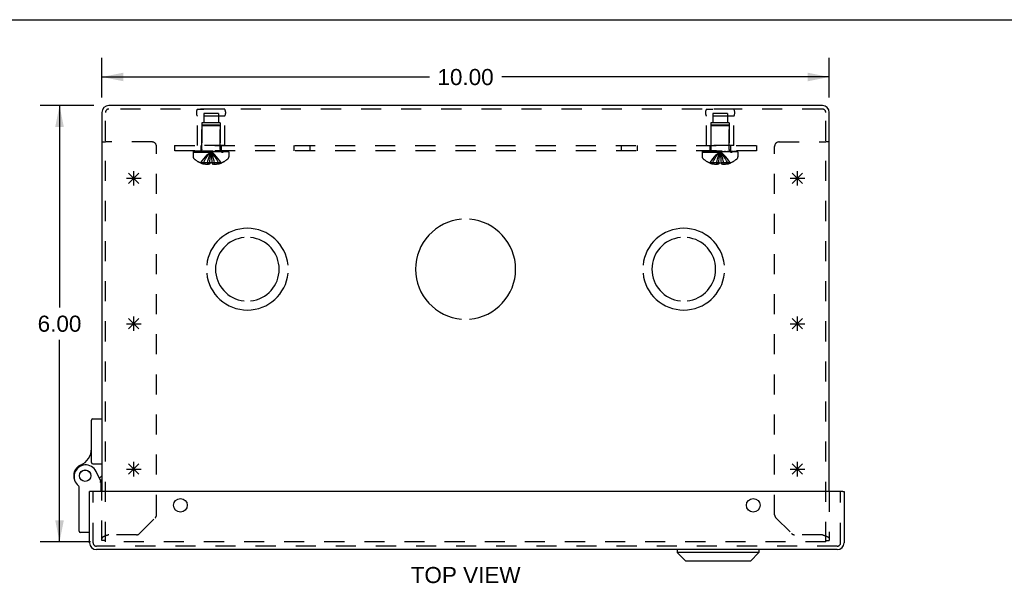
# Model space of a CAD drawing. Header units: inches. Extents: x 0 to 50.1, y 0 to 32.4.
# Tile 13 of 16: x 11.2 to 24.7, y 24.7 to 32.4. Entities that reach past the tile are written whole.
import ezdxf

# ---------------------------------------------------------------- set-up
doc = ezdxf.new("R2010")
doc.units = ezdxf.units.IN
doc.header["$LTSCALE"] = 2.757725
doc.header["$MEASUREMENT"] = 0
doc.linetypes.add('HIDDEN', pattern=[0.2, 0.1, -0.1])
doc.layers.get('0').update_dxf_attribs({"linetype": 'CONTINUOUS'})
for name, color, linetype in [('DEFAULT_2', 8, 'HIDDEN'), ('DIMENSIONS', 7, 'CONTINUOUS'), ('DOOR_ASSEMBLY', 7, 'CONTINUOUS'), ('OPEN', 7, 'CONTINUOUS'), ('SPOTWELDS', 7, 'CONTINUOUS'), ('SUBPANEL', 7, 'CONTINUOUS')]:
    doc.layers.add(name, color=color, linetype=linetype)
doc.styles.get("Standard").update_dxf_attribs({"font": 'arial.ttf'})
doc.dimstyles.new('DIMSTYLE_1', dxfattribs={"dimtxt": 0.221208, "dimasz": 0.294944, "dimexe": 0.09, "dimexo": 0.07, "dimgap": 0.0375, "dimtad": 0, "dimtih": 1, "dimtoh": 1, "dimzin": 4, "dimdsep": 46, "dimtxsty": 'Standard', "dimblk": '_FILLED', "dimblk1": '_FILLED', "dimblk2": '_FILLED', "dimcen": 0.09, "dimadec": 3, "dimazin": 1, "dimtfac": 1, "dimtdec": 3, "dimtofl": 0, "dimtmove": 0, "dimatfit": 3, "dimldrblk": '_FILLED', "dimfxl": 0, "dimtolj": 1, "dimtzin": 4, "dimarcsym": 0})

# ---------------------------------------------------------------- blocks, each defined once
blk = doc.blocks.new('_FILLED')
at = {"color": 0, "linetype": 'ByBlock'}
blk.add_solid([(0, 0), (-1, 0.2), (-1, -0.2)], dxfattribs=at)
blk = doc.blocks.new('*D1')
at = {"layer": 'DIMENSIONS', "color": 2, "linetype": 'Continuous'}
for p, q in [((12.308, 31.375), (12.308, 31.921)), ((22.308, 31.375), (22.308, 31.921)), ((12.308, 31.656), (16.811, 31.656)), ((22.308, 31.656), (17.806, 31.656))]:
    blk.add_line(p, q, dxfattribs=at)
at = {"layer": 'DIMENSIONS', "color": 2, "linetype": 'Continuous', "xscale": 0.2949438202, "yscale": 0.2949438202, "zscale": 0.2949438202, "rotation": 180}
blk.add_blockref('_FILLED', (12.308, 31.656), dxfattribs=at)
at = {"layer": 'DIMENSIONS', "color": 2, "linetype": 'Continuous', "xscale": 0.2949438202, "yscale": 0.2949438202, "zscale": 0.2949438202}
blk.add_blockref('_FILLED', (22.308, 31.656), dxfattribs=at)
at = {"layer": 'DIMENSIONS', "color": 2, "linetype": 'Continuous', "insert": (17.308, 31.766), "char_height": 0.2212, "width": 0.77299, "attachment_point": 2, "line_spacing_factor": 0.9}
blk.add_mtext('10.00', dxfattribs=at)
blk = doc.blocks.new('*D2')
at = {"layer": 'DIMENSIONS', "color": 2, "linetype": 'Continuous'}
for p, q in [((12.197, 31.263), (11.46, 31.263)), ((11.725, 31.263), (11.725, 28.484)), ((11.725, 25.263), (11.725, 28.042)), ((12.15, 25.263), (11.46, 25.263))]:
    blk.add_line(p, q, dxfattribs=at)
at = {"layer": 'DIMENSIONS', "color": 2, "linetype": 'Continuous', "xscale": 0.2949438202, "yscale": 0.2949438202, "zscale": 0.2949438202}
for p, rotation in [((11.725, 31.263), 90), ((11.725, 25.263), 270)]:
    blk.add_blockref('_FILLED', p, dxfattribs=dict(at, rotation=rotation))
at = {"layer": 'DIMENSIONS', "color": 2, "linetype": 'Continuous', "insert": (11.725, 28.374), "char_height": 0.2212, "width": 0.60113, "attachment_point": 2, "line_spacing_factor": 0.9}
blk.add_mtext('6.00', dxfattribs=at)

msp = doc.modelspace()

# ---------------------------------------------------------------- linework, layer by layer
at = {"color": 7, "linetype": 'Continuous'}
for p, q in [((0, 32.444), (50.14, 32.444)), ((12.308, 30.763), (12.356, 30.763)), ((22.308, 30.763), (22.26, 30.763))]:
    msp.add_line(p, q, dxfattribs=at)
at = {"color": 3, "linetype": 'Continuous'}
for p, q in [((12.308, 31.168), (12.308, 25.954)), ((22.214, 31.263), (12.403, 31.263)), ((22.308, 25.954), (22.308, 31.168))]:
    msp.add_line(p, q, dxfattribs=at)
for centre, start, end in [((12.403, 31.168), 90, 180), ((22.214, 31.168), 0, 90)]:
    msp.add_arc(centre, 0.0948, start, end, dxfattribs=at)
at = {"layer": 'DEFAULT_2', "color": 8, "linetype": 'HIDDEN'}
for p, q in [((12.356, 25.263), (12.356, 31.168)), ((22.214, 31.215), (12.403, 31.215)), ((13.62, 31.215), (13.708, 31.215)), ((13.996, 31.215), (13.62, 31.215)), ((13.707, 31.152), (13.707, 31.027)), ((13.91, 31.152), (13.707, 31.152)), ((13.996, 31.215), (13.908, 31.215)), ((13.91, 31.152), (13.91, 31.027)), ((20.62, 31.215), (20.708, 31.215)), ((20.996, 31.215), (20.62, 31.215)), ((20.91, 31.152), (20.707, 31.152)), ((20.707, 31.152), (20.707, 31.027)), ((20.996, 31.215), (20.908, 31.215)), ((20.91, 31.152), (20.91, 31.027)), ((22.26, 25.263), (22.26, 31.168)), ((13.62, 30.715), (13.62, 31.115)), ((13.996, 31.115), (13.62, 31.115)), ((13.683, 31.027), (13.683, 30.715)), ((13.933, 31.027), (13.683, 31.027)), ((13.933, 31.027), (13.933, 30.715)), ((13.996, 30.715), (13.996, 31.115)), ((20.996, 31.115), (20.62, 31.115)), ((20.62, 30.715), (20.62, 31.115)), ((20.933, 31.027), (20.683, 31.027)), ((20.683, 31.027), (20.683, 30.715)), ((20.933, 31.027), (20.933, 30.715)), ((20.996, 30.715), (20.996, 31.115)), ((13.694, 30.995), (13.684, 30.985)), ((13.684, 30.657), (13.684, 30.985)), ((13.932, 30.985), (13.684, 30.985)), ((13.922, 30.995), (13.694, 30.995)), ((13.922, 30.995), (13.932, 30.985)), ((13.932, 30.657), (13.932, 30.985)), ((20.694, 30.995), (20.684, 30.985)), ((20.932, 30.985), (20.684, 30.985)), ((20.684, 30.657), (20.684, 30.985)), ((20.922, 30.995), (20.694, 30.995)), ((20.922, 30.995), (20.932, 30.985)), ((20.932, 30.657), (20.932, 30.985)), ((12.996, 30.763), (12.356, 30.763)), ((21.62, 30.763), (22.26, 30.763)), ((13.058, 25.636), (13.058, 30.701)), ((13.562, 30.62), (13.562, 30.559)), ((13.562, 30.62), (14.054, 30.62)), ((13.563, 30.64), (13.563, 30.625)), ((13.563, 30.64), (14.054, 30.64)), ((14.054, 30.625), (13.563, 30.625)), ((13.571, 30.625), (13.571, 30.64)), ((13.588, 30.64), (13.588, 30.625)), ((13.61, 30.64), (13.61, 30.625)), ((13.615, 30.625), (13.615, 30.64)), ((13.996, 30.715), (13.62, 30.715)), ((13.621, 30.64), (13.621, 30.625)), ((13.641, 30.64), (13.641, 30.625)), ((13.65, 30.64), (13.65, 30.625)), ((13.668, 30.64), (13.668, 30.625)), ((13.692, 30.625), (13.692, 30.64)), ((13.703, 30.64), (13.703, 30.625)), ((13.738, 30.64), (13.738, 30.625)), ((13.742, 30.64), (13.742, 30.625)), ((13.812, 30.61), (13.808, 30.635)), ((13.812, 30.61), (13.808, 30.635)), ((13.875, 30.64), (13.875, 30.625)), ((13.879, 30.625), (13.879, 30.64)), ((13.914, 30.64), (13.914, 30.625)), ((13.925, 30.64), (13.925, 30.625)), ((13.949, 30.64), (13.949, 30.625)), ((13.967, 30.625), (13.967, 30.64)), ((13.976, 30.64), (13.976, 30.625)), ((13.996, 30.64), (13.996, 30.625)), ((14.002, 30.64), (14.002, 30.625)), ((14.007, 30.64), (14.007, 30.625)), ((14.029, 30.625), (14.029, 30.64)), ((14.046, 30.64), (14.046, 30.625)), ((14.054, 30.625), (14.054, 30.64)), ((14.054, 30.62), (14.054, 30.559)), ((20.562, 30.62), (21.054, 30.62)), ((20.562, 30.62), (20.562, 30.559)), ((20.563, 30.64), (21.054, 30.64)), ((20.563, 30.64), (20.563, 30.625)), ((21.054, 30.625), (20.563, 30.625)), ((20.571, 30.625), (20.571, 30.64)), ((20.588, 30.64), (20.588, 30.625)), ((20.61, 30.64), (20.61, 30.625)), ((20.615, 30.625), (20.615, 30.64)), ((20.996, 30.715), (20.62, 30.715)), ((20.621, 30.64), (20.621, 30.625)), ((20.641, 30.64), (20.641, 30.625)), ((20.65, 30.64), (20.65, 30.625)), ((20.668, 30.64), (20.668, 30.625)), ((20.692, 30.625), (20.692, 30.64)), ((20.703, 30.64), (20.703, 30.625)), ((20.738, 30.64), (20.738, 30.625)), ((20.742, 30.64), (20.742, 30.625)), ((20.812, 30.61), (20.808, 30.635)), ((20.812, 30.61), (20.808, 30.635)), ((20.875, 30.64), (20.875, 30.625)), ((20.879, 30.625), (20.879, 30.64)), ((20.914, 30.64), (20.914, 30.625)), ((20.925, 30.64), (20.925, 30.625)), ((20.949, 30.64), (20.949, 30.625)), ((20.967, 30.625), (20.967, 30.64)), ((20.976, 30.64), (20.976, 30.625)), ((20.996, 30.64), (20.996, 30.625)), ((21.002, 30.64), (21.002, 30.625)), ((21.007, 30.64), (21.007, 30.625)), ((21.029, 30.625), (21.029, 30.64)), ((21.046, 30.64), (21.046, 30.625)), ((21.054, 30.625), (21.054, 30.64)), ((21.054, 30.62), (21.054, 30.559)), ((21.558, 25.636), (21.558, 30.701)), ((13.668, 30.474), (13.668, 30.474)), ((13.668, 30.474), (13.669, 30.474)), ((13.79, 30.474), (13.669, 30.474)), ((13.704, 30.474), (13.704, 30.461)), ((13.759, 30.474), (13.759, 30.452)), ((13.79, 30.474), (13.793, 30.503)), ((13.79, 30.474), (13.79, 30.461)), ((13.79, 30.474), (13.791, 30.474)), ((13.793, 30.503), (13.796, 30.531)), ((13.826, 30.474), (13.826, 30.461)), ((13.826, 30.474), (13.826, 30.474)), ((13.948, 30.474), (13.826, 30.474)), ((13.858, 30.474), (13.858, 30.452)), ((13.913, 30.474), (13.913, 30.461)), ((13.949, 30.474), (13.948, 30.474)), ((13.949, 30.474), (13.949, 30.474)), ((20.668, 30.474), (20.668, 30.474)), ((20.669, 30.474), (20.668, 30.474)), ((20.79, 30.474), (20.669, 30.474)), ((20.704, 30.474), (20.704, 30.461)), ((20.759, 30.474), (20.759, 30.452)), ((20.79, 30.474), (20.793, 30.503)), ((20.79, 30.474), (20.79, 30.461)), ((20.79, 30.474), (20.791, 30.474)), ((20.793, 30.503), (20.796, 30.531)), ((20.826, 30.474), (20.82, 30.474)), ((20.948, 30.474), (20.826, 30.474)), ((20.826, 30.474), (20.826, 30.461)), ((20.826, 30.474), (20.826, 30.474)), ((20.858, 30.474), (20.858, 30.452)), ((20.913, 30.474), (20.913, 30.461)), ((20.949, 30.474), (20.948, 30.474)), ((20.949, 30.474), (20.949, 30.474)), ((12.308, 25.281), (12.308, 25.954)), ((22.308, 25.954), (22.308, 25.281)), ((12.826, 25.379), (13.041, 25.594)), ((21.576, 25.594), (21.791, 25.379)), ((12.356, 25.345), (12.354, 25.344)), ((12.375, 25.352), (12.371, 25.35)), ((12.379, 25.353), (12.375, 25.352)), ((12.383, 25.354), (12.379, 25.353)), ((12.387, 25.356), (12.383, 25.354)), ((12.393, 25.358), (12.387, 25.356)), ((12.403, 25.361), (12.393, 25.358)), ((12.784, 25.361), (12.403, 25.361)), ((22.214, 25.361), (21.833, 25.361)), ((22.214, 25.361), (22.222, 25.359)), ((22.222, 25.359), (22.226, 25.357)), ((22.226, 25.357), (22.23, 25.356)), ((22.23, 25.356), (22.234, 25.354)), ((22.234, 25.354), (22.238, 25.353)), ((22.238, 25.353), (22.242, 25.352)), ((22.304, 25.321), (22.305, 25.32)), ((12.356, 25.281), (12.308, 25.281)), ((22.26, 25.263), (12.356, 25.263)), ((22.26, 25.281), (22.308, 25.281)), ((22.307, 25.317), (22.307, 25.316)), ((22.307, 25.316), (22.308, 25.315))]:
    msp.add_line(p, q, dxfattribs=at)
for points in [[(13.668, 30.474), (13.688, 30.503), (13.709, 30.531), (13.732, 30.558), (13.756, 30.585), (13.781, 30.61), (13.808, 30.635)], [(13.704, 30.474), (13.719, 30.503), (13.734, 30.531), (13.751, 30.558), (13.769, 30.585), (13.788, 30.61), (13.808, 30.635)], [(13.759, 30.474), (13.766, 30.503), (13.773, 30.531), (13.781, 30.558), (13.79, 30.585), (13.799, 30.61), (13.808, 30.635)], [(13.796, 30.531), (13.799, 30.558), (13.802, 30.585), (13.805, 30.61), (13.808, 30.635)], [(13.799, 30.558), (13.802, 30.585), (13.805, 30.61), (13.808, 30.635)], [(13.858, 30.474), (13.851, 30.503), (13.844, 30.531), (13.836, 30.558), (13.827, 30.585), (13.818, 30.61), (13.808, 30.635)], [(13.913, 30.474), (13.898, 30.503), (13.883, 30.531), (13.866, 30.558), (13.848, 30.585), (13.829, 30.61), (13.808, 30.635)], [(13.949, 30.474), (13.929, 30.503), (13.908, 30.531), (13.885, 30.558), (13.861, 30.585), (13.836, 30.61), (13.808, 30.635)], [(13.826, 30.474), (13.824, 30.503), (13.821, 30.531), (13.818, 30.558), (13.815, 30.585), (13.812, 30.61)], [(20.668, 30.474), (20.688, 30.503), (20.709, 30.531), (20.732, 30.558), (20.756, 30.585), (20.781, 30.61), (20.808, 30.635)], [(20.704, 30.474), (20.719, 30.503), (20.734, 30.531), (20.751, 30.558), (20.769, 30.585), (20.788, 30.61), (20.808, 30.635)], [(20.759, 30.474), (20.766, 30.503), (20.773, 30.531), (20.781, 30.558), (20.79, 30.585), (20.799, 30.61), (20.808, 30.635)], [(20.796, 30.531), (20.799, 30.558), (20.802, 30.585), (20.805, 30.61), (20.808, 30.635)], [(20.799, 30.558), (20.802, 30.585), (20.805, 30.61), (20.808, 30.635)], [(20.858, 30.474), (20.851, 30.503), (20.844, 30.531), (20.836, 30.558), (20.827, 30.585), (20.818, 30.61), (20.808, 30.635)], [(20.949, 30.474), (20.929, 30.503), (20.908, 30.531), (20.885, 30.558), (20.861, 30.585), (20.836, 30.61), (20.808, 30.635)], [(20.913, 30.474), (20.898, 30.503), (20.883, 30.531), (20.866, 30.558), (20.848, 30.585), (20.829, 30.61), (20.808, 30.635)], [(20.826, 30.474), (20.824, 30.503), (20.821, 30.531), (20.818, 30.558), (20.815, 30.585), (20.812, 30.61)], [(13.826, 30.474), (13.82, 30.474), (13.814, 30.474), (13.808, 30.474), (13.802, 30.474), (13.797, 30.474), (13.791, 30.474)], [(13.826, 30.474), (13.824, 30.503), (13.821, 30.531), (13.818, 30.558), (13.815, 30.585)], [(20.802, 30.474), (20.797, 30.474), (20.791, 30.474)], [(20.802, 30.474), (20.808, 30.474), (20.814, 30.474), (20.82, 30.474)], [(20.826, 30.474), (20.824, 30.503), (20.821, 30.531), (20.818, 30.558), (20.815, 30.585)], [(13.759, 30.452), (13.754, 30.452), (13.749, 30.453), (13.743, 30.453), (13.738, 30.454), (13.733, 30.455), (13.727, 30.456), (13.722, 30.457), (13.716, 30.458), (13.71, 30.459), (13.704, 30.461)], [(13.79, 30.461), (13.786, 30.459), (13.782, 30.458), (13.778, 30.456), (13.774, 30.455), (13.771, 30.454), (13.767, 30.453), (13.763, 30.452), (13.759, 30.452)], [(13.826, 30.461), (13.831, 30.459), (13.835, 30.458)], [(13.858, 30.452), (13.854, 30.452), (13.85, 30.453), (13.846, 30.454), (13.842, 30.455), (13.839, 30.456), (13.835, 30.458)], [(13.913, 30.461), (13.907, 30.459), (13.901, 30.458), (13.895, 30.457), (13.89, 30.456), (13.884, 30.455), (13.879, 30.454), (13.874, 30.453), (13.868, 30.453), (13.863, 30.452), (13.858, 30.452)], [(20.759, 30.452), (20.754, 30.452), (20.749, 30.453), (20.743, 30.453), (20.738, 30.454), (20.733, 30.455), (20.727, 30.456), (20.722, 30.457), (20.716, 30.458), (20.71, 30.459), (20.704, 30.461)], [(20.79, 30.461), (20.786, 30.459), (20.782, 30.458), (20.778, 30.456), (20.774, 30.455), (20.771, 30.454), (20.767, 30.453), (20.763, 30.452), (20.759, 30.452)], [(20.858, 30.452), (20.854, 30.452), (20.85, 30.453), (20.846, 30.454), (20.842, 30.455), (20.839, 30.456), (20.835, 30.458), (20.831, 30.459), (20.826, 30.461)], [(20.913, 30.461), (20.907, 30.459), (20.901, 30.458), (20.895, 30.457), (20.89, 30.456), (20.884, 30.455), (20.879, 30.454), (20.874, 30.453), (20.868, 30.453), (20.863, 30.452), (20.858, 30.452)], [(12.354, 25.344), (12.352, 25.343), (12.351, 25.342), (12.349, 25.342), (12.347, 25.341), (12.346, 25.34), (12.344, 25.34), (12.342, 25.339), (12.341, 25.338), (12.339, 25.338), (12.338, 25.337), (12.336, 25.336), (12.335, 25.335), (12.333, 25.335), (12.332, 25.334), (12.331, 25.333), (12.329, 25.333), (12.328, 25.332), (12.327, 25.331), (12.326, 25.331), (12.324, 25.33), (12.323, 25.329), (12.322, 25.328), (12.321, 25.328), (12.32, 25.327), (12.319, 25.326), (12.318, 25.326), (12.317, 25.325), (12.317, 25.324), (12.316, 25.324), (12.315, 25.323), (12.314, 25.322), (12.314, 25.321), (12.313, 25.321), (12.312, 25.32), (12.312, 25.319), (12.311, 25.319), (12.311, 25.318), (12.31, 25.317), (12.31, 25.317), (12.31, 25.316), (12.309, 25.315), (12.309, 25.314), (12.309, 25.314), (12.309, 25.313), (12.309, 25.312), (12.309, 25.312), (12.308, 25.311)], [(12.371, 25.35), (12.369, 25.349), (12.367, 25.349), (12.365, 25.348), (12.363, 25.347), (12.361, 25.347), (12.36, 25.346), (12.358, 25.345), (12.356, 25.345)], [(22.242, 25.352), (22.246, 25.35), (22.248, 25.349), (22.25, 25.349), (22.252, 25.348), (22.254, 25.347), (22.256, 25.347), (22.257, 25.346), (22.259, 25.345), (22.261, 25.345), (22.263, 25.344), (22.265, 25.343)], [(22.265, 25.343), (22.266, 25.342), (22.268, 25.342), (22.27, 25.341), (22.271, 25.34), (22.273, 25.34), (22.275, 25.339), (22.276, 25.338), (22.278, 25.338), (22.279, 25.337), (22.281, 25.336), (22.282, 25.335), (22.284, 25.335), (22.285, 25.334), (22.286, 25.333), (22.288, 25.333), (22.289, 25.332), (22.29, 25.331), (22.291, 25.331), (22.293, 25.33), (22.294, 25.329), (22.295, 25.328), (22.296, 25.328), (22.297, 25.327), (22.298, 25.326), (22.299, 25.326), (22.3, 25.325)], [(22.3, 25.325), (22.3, 25.324), (22.301, 25.324)], [(22.301, 25.324), (22.302, 25.323), (22.303, 25.322)], [(22.303, 25.322), (22.303, 25.321), (22.304, 25.321)], [(22.305, 25.32), (22.305, 25.319), (22.306, 25.319), (22.306, 25.318)], [(22.306, 25.318), (22.307, 25.317), (22.307, 25.317)], [(22.308, 25.315), (22.308, 25.314), (22.308, 25.314), (22.308, 25.313), (22.308, 25.312), (22.308, 25.312), (22.308, 25.311)]]:
    msp.add_lwpolyline(points, dxfattribs=at)
for centre, radius, start, end in [((12.403, 31.168), 0.0468, 90, 180), ((13.707, 31.165), 0.1, 150.0508, 209.9492), ((13.91, 31.165), 0.1, 330.0508, 29.9492), ((20.707, 31.165), 0.1, 150.0508, 209.9492), ((20.91, 31.165), 0.1, 330.0508, 29.9492), ((22.214, 31.168), 0.0468, 0, 90), ((12.996, 30.701), 0.062, 0, 90), ((21.62, 30.701), 0.062, 90, 180), ((13.647, 30.657), 0.0372, 270, 300.0497), ((13.647, 30.657), 0.0372, 332.4601, 360), ((13.97, 30.657), 0.0372, 180, 207.5399), ((13.97, 30.657), 0.0372, 239.9503, 270), ((20.647, 30.657), 0.0372, 270, 300.0497), ((20.647, 30.657), 0.0372, 332.4601, 360), ((20.97, 30.657), 0.0372, 180, 207.5399), ((20.97, 30.657), 0.0372, 239.9503, 270), ((13.597, 30.559), 0.035, 180, 229.0666), ((13.808, 30.802), 0.357, 229.0666, 246.8273), ((13.808, 30.802), 0.357, 246.9983, 252.9593), ((13.808, 30.802), 0.357, 287.0407, 293.0017), ((13.808, 30.802), 0.357, 293.1727, 310.9334), ((14.019, 30.559), 0.035, 310.9334, 360), ((20.597, 30.559), 0.035, 180, 229.0666), ((20.808, 30.802), 0.357, 229.0666, 246.8273), ((20.808, 30.802), 0.357, 246.9983, 252.9593), ((20.808, 30.802), 0.357, 287.0407, 293.0017), ((20.808, 30.802), 0.357, 293.1727, 310.9334), ((21.019, 30.559), 0.035, 310.9334, 360), ((12.998, 25.636), 0.06, 315, 360), ((21.618, 25.636), 0.06, 180, 225), ((12.784, 25.421), 0.06, 270, 315), ((21.833, 25.421), 0.06, 225, 270)]:
    msp.add_arc(centre, radius, start, end, dxfattribs=at)
at = {"layer": 'DOOR_ASSEMBLY', "color": 7, "linetype": 'Continuous'}
for p, q in [((12.184, 26.957), (12.308, 26.957)), ((12.164, 26.356), (12.164, 26.937)), ((12.184, 26.336), (12.308, 26.336)), ((12.298, 26.09), (12.229, 26.232)), ((12.308, 26.173), (12.274, 26.141)), ((11.994, 25.41), (11.994, 26.02)), ((12.284, 26.118), (12.308, 26.118)), ((12.298, 25.954), (12.298, 26.09)), ((12.153, 25.954), (12.138, 25.954)), ((22.498, 25.954), (22.513, 25.954)), ((12.138, 25.39), (12.014, 25.39)), ((20.218, 25.156), (20.218, 25.118)), ((21.343, 25.118), (20.218, 25.118)), ((20.336, 25), (20.218, 25.118)), ((21.225, 25), (21.343, 25.118)), ((21.343, 25.156), (21.343, 25.118)), ((21.225, 25), (20.336, 25))]:
    msp.add_line(p, q, dxfattribs=at)
at = {"layer": 'DOOR_ASSEMBLY', "color": 3, "linetype": 'Continuous'}
for p, q in [((12.138, 25.251), (12.138, 25.954)), ((22.498, 25.954), (12.153, 25.954)), ((22.513, 25.954), (22.513, 25.251)), ((22.419, 25.156), (12.233, 25.156))]:
    msp.add_line(p, q, dxfattribs=at)
at = {"layer": 'DOOR_ASSEMBLY', "color": 8, "linetype": 'HIDDEN'}
for p, q in [((12.186, 25.251), (12.186, 25.954)), ((22.465, 25.251), (22.465, 25.954)), ((22.419, 25.204), (12.233, 25.204))]:
    msp.add_line(p, q, dxfattribs=at)
at = {"layer": 'DOOR_ASSEMBLY', "color": 7, "linetype": 'Continuous'}
for points in [[(12.285, 26.087), (12.282, 26.086), (12.278, 26.085)], [(12.298, 26.09), (12.298, 26.09), (12.285, 26.087)]]:
    msp.add_lwpolyline(points, dxfattribs=at)
for radius in [0.079, 0.078]:
    msp.add_circle((12.078, 26.173), radius, dxfattribs=at)
at = {"layer": 'DOOR_ASSEMBLY', "color": 3, "linetype": 'Continuous'}
for centre in [(13.388, 25.766), (21.263, 25.766)]:
    msp.add_circle(centre, 0.0938, dxfattribs=at)
at = {"layer": 'DOOR_ASSEMBLY', "color": 7, "linetype": 'Continuous'}
for centre, radius, start, end in [((12.184, 26.937), 0.02, 90, 180), ((11.914, 26.546), 0.25, 293.8265, 360), ((12.078, 26.173), 0.158, 113.8265, 201.112), ((12.085, 26.161), 0.16, 26.148, 231.7894), ((12.184, 26.356), 0.02, 180, 270), ((11.974, 26.02), 0.02, 0, 51.7894), ((12.014, 25.41), 0.02, 180, 270)]:
    msp.add_arc(centre, radius, start, end, dxfattribs=at)
at = {"layer": 'DOOR_ASSEMBLY', "color": 3, "linetype": 'Continuous'}
for centre, start, end in [((12.233, 25.251), 180, 270), ((22.419, 25.251), 270, 360)]:
    msp.add_arc(centre, 0.0948, start, end, dxfattribs=at)
at = {"layer": 'DOOR_ASSEMBLY', "color": 8, "linetype": 'HIDDEN'}
for centre, start, end in [((12.233, 25.251), 180, 270), ((22.419, 25.251), 270, 360)]:
    msp.add_arc(centre, 0.0468, start, end, dxfattribs=at)
at = {"layer": 'OPEN', "color": 40, "linetype": 'Continuous'}
for centre, radius, start, end in [((17.308, 29.013), 0.688, 94.5886, 265.4114), ((17.308, 29.013), 0.688, 274.5886, 85.4114), ((14.308, 29.013), 0.562, 5.6112, 174.3888), ((20.308, 29.013), 0.562, 5.6112, 174.3888), ((14.308, 29.013), 0.438, 95.9037, 264.0963), ((14.308, 29.013), 0.438, 275.9037, 84.0963), ((20.308, 29.013), 0.438, 95.9037, 264.0963), ((20.308, 29.013), 0.438, 275.9037, 84.0963), ((14.308, 29.013), 0.562, 185.6112, 354.3888), ((20.308, 29.013), 0.562, 185.6112, 354.3888)]:
    msp.add_arc(centre, radius, start, end, dxfattribs=at)
at = {"layer": 'SPOTWELDS', "color": 40, "linetype": 'Continuous'}
for p, q in [((12.675, 30.192), (12.817, 30.334)), ((12.817, 30.192), (12.675, 30.334)), ((12.746, 30.163), (12.746, 30.363)), ((21.8, 30.192), (21.942, 30.334)), ((21.942, 30.192), (21.8, 30.334)), ((21.871, 30.163), (21.871, 30.363)), ((12.646, 30.263), (12.846, 30.263)), ((21.771, 30.263), (21.971, 30.263)), ((12.675, 28.192), (12.817, 28.334)), ((12.817, 28.192), (12.675, 28.334)), ((12.746, 28.163), (12.746, 28.363)), ((21.8, 28.192), (21.942, 28.334)), ((21.942, 28.192), (21.8, 28.334)), ((21.871, 28.163), (21.871, 28.363)), ((12.646, 28.263), (12.846, 28.263)), ((21.771, 28.263), (21.971, 28.263)), ((12.817, 26.192), (12.675, 26.334)), ((12.675, 26.192), (12.817, 26.334)), ((12.746, 26.163), (12.746, 26.363)), ((21.942, 26.192), (21.8, 26.334)), ((21.8, 26.192), (21.942, 26.334)), ((21.871, 26.163), (21.871, 26.363)), ((12.646, 26.263), (12.846, 26.263)), ((21.771, 26.263), (21.971, 26.263))]:
    msp.add_line(p, q, dxfattribs=at)
at = {"layer": 'SUBPANEL', "color": 8, "linetype": 'HIDDEN'}
for p, q in [((13.308, 30.715), (13.308, 30.64)), ((13.308, 30.715), (21.308, 30.715)), ((21.308, 30.64), (13.308, 30.64)), ((13.668, 30.715), (13.668, 30.64)), ((13.949, 30.715), (13.949, 30.64)), ((14.949, 30.715), (14.949, 30.64)), ((15.167, 30.715), (15.167, 30.64)), ((19.449, 30.715), (19.449, 30.64)), ((19.667, 30.715), (19.667, 30.64)), ((20.668, 30.715), (20.668, 30.64)), ((20.949, 30.715), (20.949, 30.64)), ((21.308, 30.715), (21.308, 30.64))]:
    msp.add_line(p, q, dxfattribs=at)

# ---------------------------------------------------------------- texts
at = {"layer": 'DIMENSIONS', "color": 2, "linetype": 'Continuous', "insert": (17.309, 24.918), "char_height": 0.2212, "width": 1.50734, "attachment_point": 2, "line_spacing_factor": 0.9}
msp.add_mtext('TOP VIEW', dxfattribs=at)

# ---------------------------------------------------------------- dimensions: what is measured, and where the dimension line sits
at = {"layer": 'DIMENSIONS', "color": 2, "linetype": 'Continuous'}
for base, p1, p2, angle, picture, middle in [((12.308, 31.656), (22.308, 31.305), (12.308, 31.305), 180, '*D1', (17.318, 31.654)), ((11.725, 25.263), (12.267, 31.263), (12.22, 25.263), 270, '*D2', (11.723, 28.262))]:
    dim = msp.add_linear_dim(base=base, p1=p1, p2=p2, angle=angle, dimstyle='DIMSTYLE_1', dxfattribs=at)
    dim.commit()
    dim.dimension.update_dxf_attribs({"geometry": picture, "text_midpoint": middle, "dimtype": 160})

doc.saveas('drawing.dxf')
